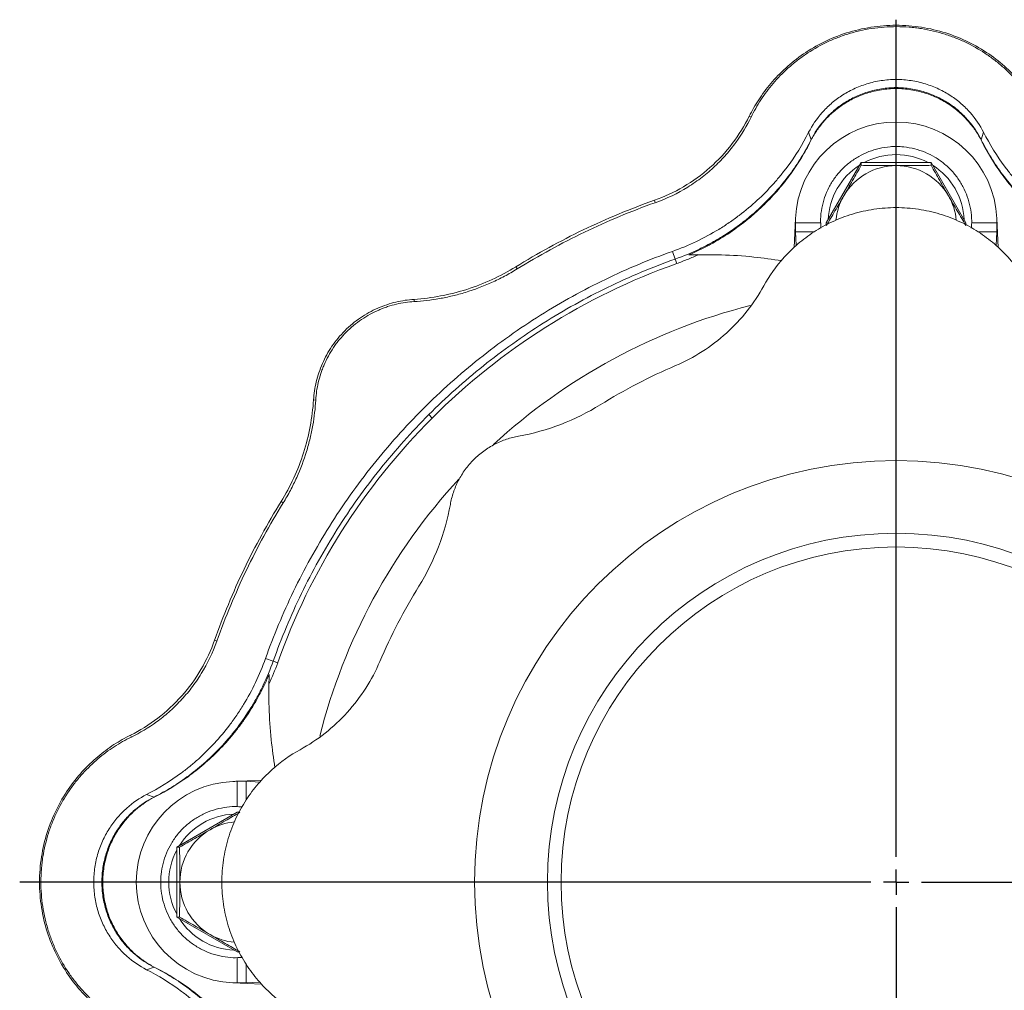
# Model space of a CAD drawing. Header units: millimetres. Extents: x 25 to 818, y -75 to 685.
# Tile 8 of 10: x 467 to 663, y 492 to 685. Entities that reach past the tile are written whole.
import ezdxf

# ---------------------------------------------------------------- set-up
doc = ezdxf.new("R2010")
doc.units = ezdxf.units.MM
doc.layers.add('FORMAT', color=7, linetype='Continuous')

# ---------------------------------------------------------------- blocks, each defined once
blk = doc.blocks.new('SW_CENTERMARKSYMBOL_0')
at = {"layer": 'FORMAT', "color": 0}
for p, q in [((0, 5), (0, 171.11)), ((0, 0), (0, 2.5)), ((-5, 0), (-173.94, 0)), ((0, 0), (-2.5, 0)), ((0, 0), (0, -2.5)), ((0, 0), (2.5, 0)), ((5, 0), (176.79, 0)), ((0, -5), (0, -174.46))]:
    blk.add_line(p, q, dxfattribs=at)

msp = doc.modelspace()

# ---------------------------------------------------------------- linework, layer by layer
at = {"color": 8, "linetype": 'Continuous', "lineweight": 0}
for p, q in [((641.43, 671.14), (641.43, 672.76)), ((641.43, 670.95), (641.43, 671.14)), ((612.28, 665.46), (612.64, 665.28)), ((624.55, 660.79), (624.45, 660.51)), ((658.3, 660.79), (658.41, 660.51)), ((593.44, 648.78), (593.6, 648.31)), ((621.43, 644.31), (626.46, 644.31)), ((661.43, 644.31), (656.41, 644.31)), ((621.43, 642.51), (625.08, 642.51)), ((661.43, 642.51), (657.78, 642.51)), ((597.03, 638.65), (597.57, 637.12)), ((597.57, 637.12), (597.89, 636.24)), ((565.94, 635.58), (566.21, 635.16)), ((545.75, 629.13), (545.78, 628.69)), ((525.81, 609.19), (526.25, 609.16)), ((548.68, 606.26), (549.35, 605.59)), ((519.35, 589), (519.78, 588.73)), ((506.16, 561.5), (506.63, 561.33)), ((516.29, 557.91), (517.82, 557.37)), ((517.82, 557.37), (518.7, 557.05)), ((489.48, 542.66), (489.65, 542.3)), ((510.63, 533.51), (510.63, 528.49)), ((512.43, 533.51), (512.43, 529.86)), ((494.15, 530.39), (494.43, 530.49)), ((483.8, 513.51), (482.18, 513.51)), ((483.99, 513.51), (483.8, 513.51)), ((510.63, 493.51), (510.63, 498.54)), ((494.15, 496.63), (494.43, 496.53)), ((512.43, 493.51), (512.43, 497.16))]:
    msp.add_line(p, q, dxfattribs=at)
at = {"color": 7, "linetype": 'Continuous', "lineweight": 15}
for p, q in [((624.06, 662.29), (624.55, 660.79)), ((658.79, 662.29), (658.3, 660.79)), ((627.57, 644.32), (634.5, 656.29)), ((634.5, 656.29), (634.5, 655.73)), ((634.5, 656.29), (648.36, 656.29)), ((648.36, 656.29), (648.36, 655.73)), ((648.36, 656.29), (655.29, 644.32)), ((621.45, 645.18), (621.2, 639.45)), ((661.66, 639.45), (661.41, 645.18)), ((621.43, 642.51), (621.43, 644.31)), ((627.57, 644.32), (627.57, 643.76)), ((655.29, 644.32), (655.29, 643.76)), ((661.43, 644.31), (661.43, 642.51)), ((621.6, 639.87), (621.43, 642.51)), ((661.43, 642.51), (661.25, 639.88)), ((515.49, 533.74), (509.76, 533.49)), ((510.63, 533.51), (512.43, 533.51)), ((512.43, 533.51), (515.06, 533.34)), ((492.65, 530.88), (494.15, 530.39)), ((498.65, 520.44), (510.62, 527.37)), ((510.62, 527.37), (511.18, 527.37)), ((498.65, 520.44), (499.21, 520.44)), ((498.65, 506.58), (498.65, 520.44)), ((510.62, 499.65), (498.65, 506.58)), ((498.65, 506.58), (499.21, 506.58)), ((510.62, 499.65), (511.18, 499.65)), ((492.65, 496.14), (494.15, 496.63)), ((509.76, 493.53), (515.49, 493.28)), ((512.43, 493.51), (510.63, 493.51)), ((515.07, 493.69), (512.43, 493.51))]:
    msp.add_line(p, q, dxfattribs=at)
for radius in [83.65, 69.22, 66.5]:
    msp.add_circle((641.43, 513.51), radius, dxfattribs=at)
for centre, radius, start, end in [((641.43, 644.31), 20, 2.5, 177.5), ((641.42, 643.65), 12.01, 89.9737, 149.9053), ((641.43, 643.65), 12.01, 30.0947, 90.0263), ((641.38, 643.69), 11.95, 149.9346, 174.4005), ((641.48, 643.69), 11.95, 5.6742, 30.0653), ((641.43, 644.31), 20, 177.5, 180), ((641.43, 644.31), 20, 0, 2.5), ((641.43, 513.51), 130.22, 109.5345, 135), ((641.43, 513.51), 118, 104.2023, 132.6378), ((641.43, 513.51), 130.22, 135, 160.4655), ((641.43, 513.51), 118, 137.3326, 165.791), ((510.63, 513.51), 20, 92.5, 267.5), ((510.63, 513.51), 20, 90, 92.5), ((511.29, 513.52), 12.01, 120.0947, 180.0263), ((511.25, 513.56), 11.95, 95.6742, 120.0653), ((511.29, 513.5), 12.01, 179.9737, 239.9053), ((511.25, 513.46), 11.95, 239.9346, 264.4005), ((510.63, 513.51), 20, 267.5, 270)]:
    msp.add_arc(centre, radius, start, end, dxfattribs=at)
at = {"color": 8, "linetype": 'Continuous', "lineweight": 0}
for centre, radius, start, end in [((641.43, 644.33), 13.53, 89.9968, 117.8447), ((641.43, 644.33), 13.53, 62.1553, 90.0032), ((641.39, 644.38), 13.46, 122.3232, 177.5557), ((641.47, 644.38), 13.46, 2.4355, 57.6856), ((510.56, 513.55), 13.46, 92.4355, 147.6856), ((510.61, 513.51), 13.53, 152.1553, 180.0032), ((510.61, 513.51), 13.53, 179.9968, 207.8447), ((510.56, 513.47), 13.46, 212.3232, 267.5557)]:
    msp.add_arc(centre, radius, start, end, dxfattribs=at)
at = {"color": 7, "linetype": 'Continuous', "lineweight": 15}
for points, knots in [([(612.28, 665.46), (612.82, 666.55), (613.44, 667.64), (614.86, 669.82), (615.66, 670.9), (617.44, 673.01), (618.43, 674.04), (620.59, 676.01), (621.77, 676.95), (624.3, 678.68), (625.65, 679.47), (628.51, 680.88), (630.02, 681.49), (633.15, 682.48), (634.77, 682.86), (638.07, 683.37), (639.75, 683.51), (643.11, 683.51), (644.79, 683.37), (648.09, 682.86), (649.71, 682.48), (652.84, 681.49), (654.34, 680.88), (657.21, 679.47), (658.56, 678.68), (661.09, 676.95), (662.27, 676.01), (664.43, 674.04), (665.41, 673.01), (667.2, 670.9), (668, 669.82), (669.41, 667.64), (670.04, 666.55), (670.58, 665.46)], [0, 0, 0, 0, 0.0625, 0.0625, 0.125, 0.125, 0.1875, 0.1875, 0.25, 0.25, 0.3125, 0.3125, 0.375, 0.375, 0.4375, 0.4375, 0.5, 0.5, 0.5625, 0.5625, 0.625, 0.625, 0.6875, 0.6875, 0.75, 0.75, 0.8125, 0.8125, 0.875, 0.875, 0.9375, 0.9375, 1, 1, 1, 1]), ([(670.22, 665.28), (669.65, 666.45), (669.01, 667.58), (667.57, 669.8), (666.77, 670.87), (665, 672.95), (664.03, 673.96), (662.44, 675.41), (661.88, 675.88), (660.72, 676.8), (660.13, 677.24), (658.28, 678.5), (656.97, 679.27), (655.22, 680.13), (654.87, 680.29), (654.15, 680.61), (653.78, 680.77), (652.67, 681.21), (651.92, 681.48), (649.64, 682.21), (648.08, 682.59), (646.05, 682.91), (645.65, 682.96), (644.83, 683.06), (644.41, 683.1), (643.17, 683.2), (642.34, 683.24), (639.86, 683.24), (638.22, 683.12), (635.78, 682.75), (634.97, 682.59), (633.37, 682.22), (632.59, 682.01), (631.06, 681.53), (630.31, 681.26), (628.84, 680.68), (628.12, 680.36), (626, 679.33), (624.68, 678.56), (622.82, 677.3), (622.22, 676.86), (621.06, 675.95), (620.5, 675.48), (618.89, 674.03), (617.91, 673.02), (616.13, 670.92), (615.32, 669.84), (613.86, 667.6), (613.21, 666.45), (612.64, 665.28)], [0, 0, 0, 0, 0.0625, 0.0625, 0.125, 0.125, 0.1875, 0.1875, 0.21875, 0.21875, 0.25, 0.25, 0.3125, 0.3125, 0.328125, 0.328125, 0.34375, 0.34375, 0.375, 0.375, 0.4375, 0.4375, 0.453125, 0.453125, 0.46875, 0.46875, 0.5, 0.5, 0.5625, 0.5625, 0.59375, 0.59375, 0.625, 0.625, 0.65625, 0.65625, 0.6875, 0.6875, 0.75, 0.75, 0.78125, 0.78125, 0.8125, 0.8125, 0.875, 0.875, 0.9375, 0.9375, 1, 1, 1, 1]), ([(641.43, 672.76), (640.43, 672.76), (639.44, 672.68), (637.99, 672.46), (637.51, 672.37), (636.55, 672.15), (636.08, 672.03), (634.7, 671.6), (633.82, 671.26), (632.56, 670.67), (632.15, 670.45), (631.35, 670), (630.97, 669.77), (629.85, 669.04), (629.16, 668.51), (628.19, 667.67), (627.88, 667.38), (627.29, 666.78), (627, 666.48), (625.65, 664.95), (624.77, 663.65), (624.06, 662.29)], [0, 0, 0, 0, 0.125, 0.125, 0.1875, 0.1875, 0.25, 0.25, 0.375, 0.375, 0.4375, 0.4375, 0.5, 0.5, 0.625, 0.625, 0.6875, 0.6875, 0.75, 0.75, 1, 1, 1, 1]), ([(641.43, 672.76), (642.43, 672.76), (643.42, 672.68), (644.87, 672.46), (645.35, 672.37), (646.3, 672.15), (646.78, 672.03), (648.16, 671.6), (649.04, 671.26), (650.29, 670.67), (650.71, 670.45), (651.5, 670), (651.89, 669.77), (653, 669.04), (653.7, 668.51), (654.66, 667.67), (654.98, 667.38), (655.57, 666.78), (655.86, 666.48), (657.21, 664.95), (658.09, 663.65), (658.79, 662.29)], [0, 0, 0, 0, 0.125, 0.125, 0.1875, 0.1875, 0.25, 0.25, 0.375, 0.375, 0.4375, 0.4375, 0.5, 0.5, 0.625, 0.625, 0.6875, 0.6875, 0.75, 0.75, 1, 1, 1, 1]), ([(641.43, 670.95), (640.44, 670.95), (639.47, 670.88), (638.03, 670.65), (637.56, 670.56), (636.62, 670.34), (636.15, 670.21), (634.79, 669.79), (633.93, 669.44), (632.69, 668.84), (632.29, 668.63), (631.51, 668.18), (631.14, 667.95), (630.05, 667.22), (629.38, 666.69), (628.13, 665.58), (627.55, 664.98), (626.5, 663.76), (626.02, 663.14), (625.17, 661.85), (624.79, 661.19), (624.45, 660.51)], [0, 0, 0, 0, 0.125, 0.125, 0.1875, 0.1875, 0.25, 0.25, 0.375, 0.375, 0.4375, 0.4375, 0.5, 0.5, 0.625, 0.625, 0.75, 0.75, 0.875, 0.875, 1, 1, 1, 1]), ([(641.43, 671.14), (640.45, 671.14), (639.48, 671.06), (638.06, 670.84), (637.59, 670.75), (636.65, 670.54), (636.19, 670.41), (634.84, 669.99), (633.99, 669.64), (632.76, 669.05), (632.36, 668.84), (631.58, 668.39), (631.21, 668.16), (630.13, 667.44), (629.47, 666.92), (628.53, 666.09), (628.23, 665.81), (627.66, 665.22), (627.38, 664.92), (626.07, 663.41), (625.23, 662.13), (624.55, 660.79)], [0, 0, 0, 0, 0.125, 0.125, 0.1875, 0.1875, 0.25, 0.25, 0.375, 0.375, 0.4375, 0.4375, 0.5, 0.5, 0.625, 0.625, 0.6875, 0.6875, 0.75, 0.75, 1, 1, 1, 1]), ([(641.43, 671.14), (642.41, 671.14), (643.38, 671.06), (644.8, 670.84), (645.27, 670.75), (646.21, 670.54), (646.67, 670.41), (648.02, 669.99), (648.87, 669.64), (650.1, 669.05), (650.5, 668.84), (651.27, 668.39), (651.65, 668.16), (652.72, 667.44), (653.39, 666.92), (654.32, 666.09), (654.62, 665.81), (655.2, 665.22), (655.47, 664.92), (656.79, 663.41), (657.63, 662.13), (658.3, 660.79)], [0, 0, 0, 0, 0.125, 0.125, 0.1875, 0.1875, 0.25, 0.25, 0.375, 0.375, 0.4375, 0.4375, 0.5, 0.5, 0.625, 0.625, 0.6875, 0.6875, 0.75, 0.75, 1, 1, 1, 1]), ([(658.41, 660.51), (658.07, 661.19), (657.69, 661.85), (656.83, 663.14), (656.35, 663.77), (655.29, 665), (654.72, 665.58), (653.47, 666.69), (652.8, 667.21), (651.36, 668.19), (650.57, 668.65), (648.93, 669.44), (648.07, 669.79), (646.71, 670.21), (646.24, 670.34), (645.3, 670.56), (644.83, 670.65), (643.39, 670.88), (642.42, 670.95), (641.43, 670.95)], [0, 0, 0, 0, 0.125, 0.125, 0.25, 0.25, 0.375, 0.375, 0.5, 0.5, 0.625, 0.625, 0.75, 0.75, 0.8125, 0.8125, 0.875, 0.875, 1, 1, 1, 1]), ([(593.44, 648.78), (595.41, 649.48), (597.36, 650.38), (601.08, 652.56), (602.85, 653.85), (606.11, 656.73), (607.6, 658.33), (610.21, 661.76), (611.34, 663.58), (612.28, 665.46)], [0, 0, 0, 0, 0.25, 0.25, 0.5, 0.5, 0.75, 0.75, 1, 1, 1, 1]), ([(593.6, 648.31), (595.92, 649.13), (598.07, 650.17), (600.57, 651.72), (601.06, 652.04), (602.02, 652.7), (602.48, 653.04), (603.83, 654.08), (604.67, 654.8), (605.86, 655.93), (606.25, 656.31), (606.99, 657.08), (607.35, 657.47), (608.39, 658.66), (609.03, 659.46), (610.81, 661.9), (611.8, 663.57), (612.64, 665.28)], [0, 0, 0, 0, 0.25, 0.25, 0.3125, 0.3125, 0.375, 0.375, 0.5, 0.5, 0.5625, 0.5625, 0.625, 0.625, 0.75, 0.75, 1, 1, 1, 1]), ([(624.06, 662.29), (622.86, 659.91), (621.44, 657.59), (619.33, 654.76), (618.89, 654.2), (617.97, 653.08), (617.5, 652.53), (616.02, 650.88), (614.97, 649.82), (612.73, 647.75), (611.54, 646.75), (609.64, 645.31), (608.98, 644.83), (607.96, 644.14), (607.62, 643.91), (606.92, 643.46), (606.57, 643.24), (603.38, 641.29), (600.33, 639.82), (597.03, 638.65)], [0, 0, 0, 0, 0.25, 0.25, 0.3125, 0.3125, 0.375, 0.375, 0.5, 0.5, 0.625, 0.625, 0.6875, 0.6875, 0.71875, 0.71875, 0.75, 0.75, 1, 1, 1, 1]), ([(624.55, 660.79), (623.95, 659.61), (623.3, 658.43), (621.87, 656.1), (621.09, 654.96), (619.42, 652.71), (618.52, 651.6), (616.59, 649.44), (615.56, 648.38), (613.89, 646.83), (613.31, 646.32), (612.12, 645.31), (611.49, 644.8), (609.58, 643.34), (608.24, 642.42), (606.12, 641.12), (605.4, 640.7), (603.91, 639.88), (603.15, 639.49), (600.82, 638.37), (599.22, 637.71), (597.57, 637.12)], [0, 0, 0, 0, 0.125, 0.125, 0.25, 0.25, 0.375, 0.375, 0.5, 0.5, 0.5625, 0.5625, 0.625, 0.625, 0.75, 0.75, 0.8125, 0.8125, 0.875, 0.875, 1, 1, 1, 1]), ([(624.45, 660.51), (623.89, 659.41), (623.29, 658.32), (621.98, 656.16), (621.27, 655.09), (619.75, 652.98), (618.93, 651.94), (617.17, 649.89), (616.23, 648.89), (614.72, 647.42), (614.21, 646.93), (613.14, 645.98), (612.59, 645.5), (610.9, 644.12), (609.71, 643.24), (607.22, 641.57), (605.92, 640.77), (603.86, 639.65), (603.15, 639.29), (601.72, 638.6), (600.99, 638.27), (600.26, 637.96)], [0, 0, 0, 0, 0.125, 0.125, 0.25, 0.25, 0.375, 0.375, 0.5, 0.5, 0.5625, 0.5625, 0.625, 0.625, 0.75, 0.75, 0.875, 0.875, 0.9375, 0.9375, 1, 1, 1, 1]), ([(658.3, 660.79), (658.9, 659.61), (659.56, 658.43), (660.99, 656.1), (661.77, 654.96), (663.44, 652.71), (664.34, 651.6), (666.27, 649.44), (667.3, 648.38), (668.97, 646.83), (669.54, 646.32), (670.74, 645.31), (671.36, 644.8), (673.28, 643.34), (674.62, 642.42), (676.73, 641.12), (677.46, 640.7), (678.94, 639.88), (679.71, 639.49), (682.04, 638.37), (683.64, 637.71), (685.28, 637.12)], [0, 0, 0, 0, 0.125, 0.125, 0.25, 0.25, 0.375, 0.375, 0.5, 0.5, 0.5625, 0.5625, 0.625, 0.625, 0.75, 0.75, 0.8125, 0.8125, 0.875, 0.875, 1, 1, 1, 1]), ([(682.6, 637.96), (681.86, 638.27), (681.14, 638.6), (679.7, 639.29), (678.99, 639.65), (676.93, 640.78), (675.62, 641.57), (673.74, 642.84), (673.13, 643.28), (671.93, 644.17), (671.35, 644.62), (669.65, 646.02), (668.59, 646.97), (666.61, 648.91), (665.68, 649.91), (663.93, 651.95), (663.11, 652.98), (660.82, 656.16), (659.52, 658.31), (658.41, 660.51)], [0, 0, 0, 0, 0.0625, 0.0625, 0.125, 0.125, 0.25, 0.25, 0.3125, 0.3125, 0.375, 0.375, 0.5, 0.5, 0.625, 0.625, 0.75, 0.75, 1, 1, 1, 1]), ([(658.79, 662.29), (660, 659.91), (661.42, 657.59), (663.53, 654.76), (663.97, 654.2), (664.88, 653.08), (665.36, 652.53), (666.84, 650.88), (667.89, 649.82), (670.12, 647.75), (671.31, 646.75), (673.22, 645.31), (673.88, 644.83), (674.89, 644.14), (675.24, 643.91), (675.94, 643.46), (676.29, 643.24), (679.48, 641.29), (682.53, 639.82), (685.83, 638.65)], [0, 0, 0, 0, 0.25, 0.25, 0.3125, 0.3125, 0.375, 0.375, 0.5, 0.5, 0.625, 0.625, 0.6875, 0.6875, 0.71875, 0.71875, 0.75, 0.75, 1, 1, 1, 1]), ([(656.34, 643.24), (656.38, 643.74), (656.48, 644.95), (656.28, 646.9), (655.78, 649.02), (654.97, 651.04), (653.88, 652.93), (652.52, 654.64), (650.94, 656.13), (649.15, 657.39), (647.19, 658.36), (645.12, 659.05), (643.18, 659.39), (641.54, 659.48), (639.9, 659.41), (638.06, 659.13), (635.98, 658.49), (634, 657.55), (632.19, 656.34), (630.56, 654.88), (629.17, 653.21), (628.03, 651.34), (627.18, 649.34), (626.63, 647.23), (626.38, 645.18), (626.46, 643.84), (626.5, 643.23)], [0, 0, 0, 0, 0.030054, 0.073938, 0.117822, 0.161705, 0.20559, 0.249476, 0.293363, 0.337253, 0.381145, 0.425039, 0.468936, 0.499945, 0.524205, 0.568077, 0.611976, 0.655874, 0.699771, 0.743667, 0.78756, 0.831452, 0.875341, 0.919228, 0.963114, 1, 1, 1, 1]), ([(634.5, 655.73), (633.93, 654.73), (633.36, 653.73), (632.21, 651.71), (631.63, 650.69), (631.04, 649.67)], [0, 0, 0, 0, 0.5, 0.5, 1, 1, 1, 1]), ([(634.5, 655.73), (635.63, 655.71), (636.78, 655.69), (639.09, 655.67), (640.26, 655.66), (641.43, 655.66)], [0, 0, 0, 0, 0.5, 0.5, 1, 1, 1, 1]), ([(641.43, 655.66), (642.01, 655.66), (642.6, 655.66), (643.78, 655.67), (644.37, 655.67), (646.1, 655.69), (647.24, 655.71), (648.36, 655.73)], [0, 0, 0, 0, 0.25, 0.25, 0.5, 0.5, 1, 1, 1, 1]), ([(651.82, 649.67), (651.53, 650.18), (651.23, 650.69), (650.65, 651.71), (650.36, 652.22), (649.49, 653.73), (648.92, 654.73), (648.36, 655.73)], [0, 0, 0, 0, 0.25, 0.25, 0.5, 0.5, 1, 1, 1, 1]), ([(593.44, 648.78), (588.65, 647.08), (583.93, 645.12), (574.74, 640.71), (570.27, 638.26), (565.94, 635.58)], [0, 0, 0, 0, 0.5, 0.5, 1, 1, 1, 1]), ([(631.04, 649.67), (630.74, 649.16), (630.45, 648.66), (629.86, 647.65), (629.57, 647.16), (628.71, 645.68), (628.14, 644.72), (627.57, 643.76)], [0, 0, 0, 0, 0.25, 0.25, 0.5, 0.5, 1, 1, 1, 1]), ([(655.29, 643.76), (654.72, 644.72), (654.15, 645.69), (652.99, 647.65), (652.41, 648.65), (651.82, 649.67)], [0, 0, 0, 0, 0.5, 0.5, 1, 1, 1, 1]), ([(593.6, 648.31), (588.83, 646.61), (584.13, 644.66), (574.98, 640.27), (570.51, 637.82), (566.21, 635.16)], [0, 0, 0, 0, 0.5, 0.5, 1, 1, 1, 1]), ([(667.7, 631.81), (666.64, 633.73), (665.3, 635.66), (662.82, 638.4), (661.91, 639.29), (659.93, 640.98), (658.87, 641.78), (656.59, 643.26), (655.37, 643.93), (652.82, 645.12), (651.48, 645.63), (648.72, 646.47), (647.29, 646.79), (644.38, 647.22), (642.91, 647.33), (639.95, 647.33), (638.48, 647.22), (635.57, 646.79), (634.14, 646.47), (631.37, 645.63), (630.04, 645.12), (627.48, 643.93), (626.27, 643.26), (623.99, 641.78), (622.92, 640.98), (620.95, 639.29), (620.04, 638.4), (617.55, 635.66), (616.22, 633.73), (615.16, 631.81)], [0, 0, 0, 0, 0.125, 0.125, 0.1875, 0.1875, 0.25, 0.25, 0.3125, 0.3125, 0.375, 0.375, 0.4375, 0.4375, 0.5, 0.5, 0.5625, 0.5625, 0.625, 0.625, 0.6875, 0.6875, 0.75, 0.75, 0.8125, 0.8125, 0.875, 0.875, 1, 1, 1, 1]), ([(516.29, 557.91), (517.88, 562.39), (519.73, 566.84), (523.96, 575.6), (526.33, 579.9), (531.58, 588.27), (534.46, 592.33), (540.67, 600.13), (544, 603.86), (551.07, 610.94), (554.81, 614.27), (562.61, 620.48), (566.67, 623.36), (575.04, 628.61), (579.34, 630.98), (588.09, 635.21), (592.55, 637.06), (597.03, 638.65)], [0, 0, 0, 0, 0.125, 0.125, 0.25, 0.25, 0.375, 0.375, 0.5, 0.5, 0.625, 0.625, 0.75, 0.75, 0.875, 0.875, 1, 1, 1, 1]), ([(548.68, 606.26), (552.09, 609.66), (555.71, 612.9), (563.3, 618.98), (567.28, 621.81), (575.53, 627.02), (579.8, 629.39), (588.55, 633.64), (593.03, 635.51), (597.57, 637.12)], [0, 0, 0, 0, 0.25, 0.25, 0.5, 0.5, 0.75, 0.75, 1, 1, 1, 1]), ([(602.17, 638), (601.48, 637.68), (600.77, 637.36), (599.34, 636.77), (598.62, 636.5), (597.89, 636.24)], [0, 0, 0, 0, 0.5, 0.5, 1, 1, 1, 1]), ([(600.26, 637.96), (602.42, 637.99), (606.74, 638.04), (612.92, 637.64), (616.88, 637.07), (618.73, 636.81)], [0, 0, 0, 0, 0.348042, 0.69609, 1, 1, 1, 1]), ([(545.75, 629.13), (547.51, 629.25), (549.28, 629.47), (552.79, 630.13), (554.53, 630.57), (557.95, 631.66), (559.62, 632.31), (562.87, 633.81), (564.44, 634.65), (565.94, 635.58)], [0, 0, 0, 0, 0.25, 0.25, 0.5, 0.5, 0.75, 0.75, 1, 1, 1, 1]), ([(545.78, 628.69), (547.43, 628.79), (549.1, 628.98), (551.64, 629.43), (552.5, 629.61), (553.79, 629.92), (554.22, 630.03), (555.09, 630.26), (555.53, 630.39), (557.71, 631.06), (559.44, 631.7), (562, 632.86), (562.85, 633.27), (564.55, 634.17), (565.38, 634.65), (566.21, 635.16)], [0, 0, 0, 0, 0.25, 0.25, 0.375, 0.375, 0.4375, 0.4375, 0.5, 0.5, 0.75, 0.75, 0.875, 0.875, 1, 1, 1, 1]), ([(597.67, 615.99), (599.48, 616.76), (601.25, 617.69), (604.63, 619.85), (606.24, 621.08), (609.24, 623.79), (610.62, 625.27), (613.11, 628.42), (614.21, 630.09), (615.16, 631.81)], [0, 0, 0, 0, 0.25, 0.25, 0.5, 0.5, 0.75, 0.75, 1, 1, 1, 1]), ([(545.75, 629.13), (544.58, 629.06), (543.37, 628.88), (540.95, 628.3), (539.74, 627.9), (537.37, 626.86), (536.21, 626.22), (534.01, 624.72), (532.97, 623.87), (531.07, 621.97), (530.21, 620.93), (528.72, 618.73), (528.08, 617.57), (527.04, 615.2), (526.64, 613.98), (526.06, 611.57), (525.88, 610.36), (525.81, 609.19)], [0, 0, 0, 0, 0.125, 0.125, 0.25, 0.25, 0.375, 0.375, 0.5, 0.5, 0.625, 0.625, 0.75, 0.75, 0.875, 0.875, 1, 1, 1, 1]), ([(526.25, 609.16), (526.32, 610.31), (526.48, 611.47), (526.89, 613.23), (527.05, 613.82), (527.34, 614.7), (527.45, 615), (527.67, 615.59), (527.79, 615.88), (528.42, 617.33), (529.03, 618.46), (529.94, 619.82), (530.13, 620.09), (530.53, 620.62), (530.74, 620.88), (531.37, 621.65), (531.82, 622.15), (532.75, 623.08), (533.24, 623.53), (534.26, 624.37), (534.8, 624.78), (536.44, 625.89), (537.57, 626.5), (539.03, 627.14), (539.33, 627.26), (539.92, 627.48), (540.21, 627.59), (541.09, 627.88), (541.68, 628.04), (543.45, 628.46), (544.62, 628.62), (545.78, 628.69)], [0, 0, 0, 0, 0.125, 0.125, 0.1875, 0.1875, 0.21875, 0.21875, 0.25, 0.25, 0.375, 0.375, 0.40625, 0.40625, 0.4375, 0.4375, 0.5, 0.5, 0.5625, 0.5625, 0.625, 0.625, 0.75, 0.75, 0.78125, 0.78125, 0.8125, 0.8125, 0.875, 0.875, 1, 1, 1, 1]), ([(525.81, 609.19), (525.69, 607.43), (525.47, 605.66), (524.81, 602.15), (524.37, 600.41), (523.28, 596.99), (522.62, 595.31), (521.13, 592.07), (520.28, 590.5), (519.35, 589)], [0, 0, 0, 0, 0.25, 0.25, 0.5, 0.5, 0.75, 0.75, 1, 1, 1, 1]), ([(526.25, 609.16), (526.15, 607.51), (525.96, 605.84), (525.51, 603.3), (525.33, 602.44), (525.02, 601.15), (524.91, 600.72), (524.67, 599.85), (524.55, 599.41), (523.88, 597.23), (523.24, 595.5), (522.08, 592.93), (521.66, 592.08), (520.77, 590.39), (520.29, 589.55), (519.78, 588.73)], [0, 0, 0, 0, 0.25, 0.25, 0.375, 0.375, 0.4375, 0.4375, 0.5, 0.5, 0.75, 0.75, 0.875, 0.875, 1, 1, 1, 1]), ([(566.48, 601.98), (569.33, 602.49), (572.16, 603.28), (577.62, 605.38), (580.25, 606.68), (582.71, 608.21)], [0, 0, 0, 0, 0.5, 0.5, 1, 1, 1, 1]), ([(548.68, 606.26), (545.28, 602.85), (542.04, 599.23), (535.96, 591.64), (533.13, 587.66), (527.92, 579.41), (525.54, 575.14), (521.3, 566.39), (519.43, 561.91), (517.82, 557.37)], [0, 0, 0, 0, 0.25, 0.25, 0.5, 0.5, 0.75, 0.75, 1, 1, 1, 1]), ([(552.96, 588.46), (553.1, 589.24), (553.3, 590.03), (553.83, 591.61), (554.15, 592.39), (554.93, 593.91), (555.39, 594.65), (556.41, 596.05), (556.98, 596.72), (558.22, 597.96), (558.89, 598.53), (560.29, 599.55), (561.03, 600.01), (562.55, 600.79), (563.33, 601.11), (564.9, 601.64), (565.7, 601.84), (566.48, 601.98)], [0, 0, 0, 0, 0.125, 0.125, 0.25, 0.25, 0.375, 0.375, 0.5, 0.5, 0.625, 0.625, 0.75, 0.75, 0.875, 0.875, 1, 1, 1, 1]), ([(506.16, 561.5), (507.86, 566.29), (509.82, 571), (514.23, 580.2), (516.68, 584.67), (519.35, 589)], [0, 0, 0, 0, 0.5, 0.5, 1, 1, 1, 1]), ([(506.63, 561.33), (508.33, 566.11), (510.28, 570.8), (514.67, 579.96), (517.11, 584.43), (519.78, 588.73)], [0, 0, 0, 0, 0.5, 0.5, 1, 1, 1, 1]), ([(552.96, 588.46), (552.44, 585.61), (551.66, 582.78), (549.56, 577.32), (548.25, 574.69), (546.73, 572.23)], [0, 0, 0, 0, 0.5, 0.5, 1, 1, 1, 1]), ([(506.16, 561.5), (505.46, 559.52), (504.56, 557.58), (502.38, 553.86), (501.09, 552.09), (498.21, 548.83), (496.6, 547.34), (493.18, 544.72), (491.35, 543.59), (489.48, 542.66)], [0, 0, 0, 0, 0.25, 0.25, 0.5, 0.5, 0.75, 0.75, 1, 1, 1, 1]), ([(506.63, 561.33), (505.81, 559.02), (504.77, 556.87), (503.22, 554.37), (502.9, 553.88), (502.24, 552.92), (501.9, 552.46), (500.86, 551.11), (500.14, 550.27), (499.01, 549.08), (498.63, 548.69), (497.86, 547.95), (497.46, 547.58), (496.28, 546.54), (495.48, 545.91), (493.03, 544.13), (491.36, 543.14), (489.65, 542.3)], [0, 0, 0, 0, 0.25, 0.25, 0.3125, 0.3125, 0.375, 0.375, 0.5, 0.5, 0.5625, 0.5625, 0.625, 0.625, 0.75, 0.75, 1, 1, 1, 1]), ([(492.65, 530.88), (495.03, 532.08), (497.35, 533.5), (500.17, 535.61), (500.74, 536.05), (501.85, 536.97), (502.41, 537.44), (504.05, 538.92), (505.12, 539.97), (507.18, 542.21), (508.19, 543.39), (509.63, 545.3), (510.1, 545.96), (510.8, 546.98), (511.03, 547.32), (511.48, 548.02), (511.7, 548.37), (513.65, 551.56), (515.12, 554.61), (516.29, 557.91)], [0, 0, 0, 0, 0.25, 0.25, 0.3125, 0.3125, 0.375, 0.375, 0.5, 0.5, 0.625, 0.625, 0.6875, 0.6875, 0.71875, 0.71875, 0.75, 0.75, 1, 1, 1, 1]), ([(494.15, 530.39), (495.33, 530.98), (496.51, 531.64), (498.84, 533.07), (499.98, 533.85), (502.23, 535.52), (503.33, 536.42), (505.5, 538.35), (506.56, 539.38), (508.11, 541.05), (508.62, 541.63), (509.63, 542.82), (510.13, 543.44), (511.6, 545.36), (512.52, 546.7), (513.82, 548.82), (514.24, 549.54), (515.05, 551.02), (515.45, 551.79), (516.57, 554.12), (517.23, 555.72), (517.82, 557.37)], [0, 0, 0, 0, 0.125, 0.125, 0.25, 0.25, 0.375, 0.375, 0.5, 0.5, 0.5625, 0.5625, 0.625, 0.625, 0.75, 0.75, 0.8125, 0.8125, 0.875, 0.875, 1, 1, 1, 1]), ([(538.95, 557.27), (538.18, 555.46), (537.25, 553.69), (535.09, 550.31), (533.86, 548.69), (531.15, 545.7), (529.67, 544.31), (526.52, 541.83), (524.85, 540.73), (523.13, 539.78)], [0, 0, 0, 0, 0.25, 0.25, 0.5, 0.5, 0.75, 0.75, 1, 1, 1, 1]), ([(516.98, 554.68), (516.67, 553.95), (516.34, 553.22), (515.65, 551.78), (515.28, 551.07), (514.16, 549.01), (513.36, 547.7), (512.1, 545.82), (511.66, 545.21), (510.77, 544.01), (510.31, 543.43), (508.92, 541.73), (507.97, 540.67), (506.02, 538.69), (505.03, 537.76), (502.99, 536.01), (501.95, 535.19), (498.78, 532.9), (496.62, 531.6), (494.43, 530.49)], [0, 0, 0, 0, 0.0625, 0.0625, 0.125, 0.125, 0.25, 0.25, 0.3125, 0.3125, 0.375, 0.375, 0.5, 0.5, 0.625, 0.625, 0.75, 0.75, 1, 1, 1, 1]), ([(516.98, 554.68), (516.95, 552.52), (516.9, 548.2), (517.3, 542.02), (517.87, 538.06), (518.13, 536.21)], [0, 0, 0, 0, 0.3480424, 0.6960898, 1, 1, 1, 1]), ([(489.48, 484.36), (488.39, 484.9), (487.29, 485.52), (485.12, 486.94), (484.04, 487.74), (481.93, 489.53), (480.9, 490.51), (478.93, 492.67), (477.99, 493.85), (476.26, 496.38), (475.47, 497.73), (474.06, 500.59), (473.45, 502.1), (472.46, 505.23), (472.08, 506.85), (471.56, 510.15), (471.43, 511.83), (471.43, 515.19), (471.56, 516.87), (472.08, 520.17), (472.46, 521.79), (473.45, 524.92), (474.06, 526.43), (475.47, 529.29), (476.26, 530.64), (477.99, 533.17), (478.93, 534.35), (480.9, 536.51), (481.93, 537.49), (484.04, 539.28), (485.12, 540.08), (487.29, 541.5), (488.39, 542.12), (489.48, 542.66)], [0, 0, 0, 0, 0.0625, 0.0625, 0.125, 0.125, 0.1875, 0.1875, 0.25, 0.25, 0.3125, 0.3125, 0.375, 0.375, 0.4375, 0.4375, 0.5, 0.5, 0.5625, 0.5625, 0.625, 0.625, 0.6875, 0.6875, 0.75, 0.75, 0.8125, 0.8125, 0.875, 0.875, 0.9375, 0.9375, 1, 1, 1, 1]), ([(489.65, 542.3), (488.49, 541.73), (487.35, 541.09), (485.14, 539.65), (484.07, 538.85), (481.98, 537.08), (480.98, 536.12), (479.53, 534.52), (479.05, 533.96), (478.14, 532.8), (477.7, 532.21), (476.44, 530.36), (475.67, 529.05), (474.81, 527.3), (474.65, 526.95), (474.33, 526.23), (474.17, 525.86), (473.72, 524.75), (473.45, 524.01), (472.73, 521.72), (472.35, 520.16), (472.03, 518.14), (471.97, 517.73), (471.88, 516.91), (471.83, 516.49), (471.73, 515.25), (471.7, 514.42), (471.69, 511.95), (471.82, 510.31), (472.19, 507.86), (472.35, 507.05), (472.72, 505.46), (472.93, 504.68), (473.41, 503.15), (473.68, 502.39), (474.26, 500.92), (474.58, 500.2), (475.61, 498.08), (476.38, 496.76), (477.64, 494.9), (478.08, 494.3), (478.99, 493.14), (479.46, 492.58), (480.91, 490.97), (481.92, 489.99), (484.02, 488.21), (485.1, 487.4), (487.34, 485.94), (488.49, 485.29), (489.65, 484.72)], [0, 0, 0, 0, 0.0625, 0.0625, 0.125, 0.125, 0.1875, 0.1875, 0.21875, 0.21875, 0.25, 0.25, 0.3125, 0.3125, 0.328125, 0.328125, 0.34375, 0.34375, 0.375, 0.375, 0.4375, 0.4375, 0.453125, 0.453125, 0.46875, 0.46875, 0.5, 0.5, 0.5625, 0.5625, 0.59375, 0.59375, 0.625, 0.625, 0.65625, 0.65625, 0.6875, 0.6875, 0.75, 0.75, 0.78125, 0.78125, 0.8125, 0.8125, 0.875, 0.875, 0.9375, 0.9375, 1, 1, 1, 1]), ([(523.13, 539.78), (521.21, 538.72), (519.28, 537.38), (516.54, 534.9), (515.65, 533.99), (513.96, 532.01), (513.16, 530.95), (511.68, 528.67), (511.01, 527.45), (509.82, 524.9), (509.3, 523.56), (508.47, 520.8), (508.15, 519.37), (507.72, 516.46), (507.61, 514.99), (507.61, 512.03), (507.72, 510.56), (508.15, 507.65), (508.47, 506.22), (509.3, 503.46), (509.82, 502.12), (511.01, 499.57), (511.68, 498.35), (513.16, 496.07), (513.96, 495.01), (515.65, 493.03), (516.54, 492.12), (519.28, 489.64), (521.21, 488.3), (523.13, 487.24)], [0, 0, 0, 0, 0.125, 0.125, 0.1875, 0.1875, 0.25, 0.25, 0.3125, 0.3125, 0.375, 0.375, 0.4375, 0.4375, 0.5, 0.5, 0.5625, 0.5625, 0.625, 0.625, 0.6875, 0.6875, 0.75, 0.75, 0.8125, 0.8125, 0.875, 0.875, 1, 1, 1, 1]), ([(482.18, 513.51), (482.18, 514.51), (482.26, 515.5), (482.48, 516.95), (482.57, 517.43), (482.78, 518.39), (482.91, 518.86), (483.33, 520.24), (483.68, 521.12), (484.27, 522.38), (484.49, 522.79), (484.93, 523.58), (485.17, 523.97), (485.9, 525.09), (486.43, 525.78), (487.27, 526.75), (487.56, 527.06), (488.15, 527.65), (488.46, 527.94), (489.98, 529.29), (491.29, 530.17), (492.65, 530.88)], [0, 0, 0, 0, 0.125, 0.125, 0.1875, 0.1875, 0.25, 0.25, 0.375, 0.375, 0.4375, 0.4375, 0.5, 0.5, 0.625, 0.625, 0.6875, 0.6875, 0.75, 0.75, 1, 1, 1, 1]), ([(483.8, 513.51), (483.8, 514.49), (483.87, 515.46), (484.09, 516.88), (484.19, 517.35), (484.4, 518.29), (484.53, 518.75), (484.95, 520.1), (485.29, 520.95), (485.89, 522.18), (486.1, 522.58), (486.54, 523.36), (486.78, 523.73), (487.5, 524.81), (488.02, 525.47), (488.85, 526.4), (489.13, 526.7), (489.72, 527.28), (490.01, 527.56), (491.53, 528.87), (492.81, 529.71), (494.15, 530.39)], [0, 0, 0, 0, 0.125, 0.125, 0.1875, 0.1875, 0.25, 0.25, 0.375, 0.375, 0.4375, 0.4375, 0.5, 0.5, 0.625, 0.625, 0.6875, 0.6875, 0.75, 0.75, 1, 1, 1, 1]), ([(494.43, 530.49), (493.75, 530.15), (493.09, 529.77), (491.8, 528.91), (491.16, 528.43), (489.94, 527.37), (489.36, 526.8), (488.25, 525.56), (487.72, 524.89), (486.75, 523.44), (486.29, 522.65), (485.5, 521.01), (485.15, 520.15), (484.73, 518.79), (484.6, 518.33), (484.38, 517.38), (484.29, 516.91), (484.06, 515.47), (483.99, 514.5), (483.99, 513.51)], [0, 0, 0, 0, 0.125, 0.125, 0.25, 0.25, 0.375, 0.375, 0.5, 0.5, 0.625, 0.625, 0.75, 0.75, 0.8125, 0.8125, 0.875, 0.875, 1, 1, 1, 1]), ([(511.7, 528.42), (511.2, 528.46), (509.99, 528.56), (508.04, 528.36), (505.92, 527.86), (503.9, 527.05), (502.01, 525.96), (500.3, 524.61), (498.8, 523.02), (497.55, 521.23), (496.57, 519.28), (495.89, 517.2), (495.55, 515.26), (495.46, 513.62), (495.53, 511.98), (495.81, 510.15), (496.45, 508.06), (497.38, 506.08), (498.59, 504.27), (500.05, 502.64), (501.73, 501.25), (503.6, 500.12), (505.6, 499.26), (507.71, 498.71), (509.76, 498.46), (511.1, 498.55), (511.7, 498.58)], [0, 0, 0, 0, 0.030054, 0.073938, 0.117822, 0.161705, 0.20559, 0.249476, 0.293364, 0.337253, 0.381145, 0.42504, 0.468936, 0.499945, 0.524206, 0.568078, 0.611976, 0.655875, 0.699772, 0.743667, 0.787561, 0.831452, 0.875341, 0.919228, 0.963114, 1, 1, 1, 1]), ([(511.18, 527.37), (510.22, 526.8), (509.25, 526.23), (507.29, 525.08), (506.29, 524.49), (505.27, 523.9)], [0, 0, 0, 0, 0.5, 0.5, 1, 1, 1, 1]), ([(505.27, 523.9), (504.76, 523.61), (504.25, 523.31), (503.23, 522.73), (502.72, 522.44), (501.21, 521.57), (500.21, 521), (499.21, 520.44)], [0, 0, 0, 0, 0.25, 0.25, 0.5, 0.5, 1, 1, 1, 1]), ([(499.28, 513.51), (499.28, 514.1), (499.28, 514.68), (499.27, 515.86), (499.27, 516.45), (499.25, 518.18), (499.23, 519.32), (499.21, 520.44)], [0, 0, 0, 0, 0.25, 0.25, 0.5, 0.5, 1, 1, 1, 1]), ([(482.18, 513.51), (482.18, 512.51), (482.26, 511.52), (482.48, 510.07), (482.57, 509.59), (482.78, 508.63), (482.91, 508.16), (483.33, 506.78), (483.68, 505.9), (484.27, 504.64), (484.49, 504.23), (484.93, 503.44), (485.17, 503.05), (485.9, 501.93), (486.43, 501.24), (487.27, 500.27), (487.56, 499.96), (488.15, 499.37), (488.46, 499.08), (489.98, 497.73), (491.29, 496.85), (492.65, 496.14)], [0, 0, 0, 0, 0.125, 0.125, 0.1875, 0.1875, 0.25, 0.25, 0.375, 0.375, 0.4375, 0.4375, 0.5, 0.5, 0.625, 0.625, 0.6875, 0.6875, 0.75, 0.75, 1, 1, 1, 1]), ([(483.8, 513.51), (483.8, 512.53), (483.87, 511.56), (484.09, 510.14), (484.19, 509.67), (484.4, 508.73), (484.53, 508.27), (484.95, 506.92), (485.29, 506.07), (485.89, 504.84), (486.1, 504.44), (486.54, 503.66), (486.78, 503.29), (487.5, 502.21), (488.02, 501.55), (488.85, 500.62), (489.13, 500.32), (489.72, 499.74), (490.01, 499.46), (491.53, 498.15), (492.81, 497.31), (494.15, 496.63)], [0, 0, 0, 0, 0.125, 0.125, 0.1875, 0.1875, 0.25, 0.25, 0.375, 0.375, 0.4375, 0.4375, 0.5, 0.5, 0.625, 0.625, 0.6875, 0.6875, 0.75, 0.75, 1, 1, 1, 1]), ([(483.99, 513.51), (483.99, 512.52), (484.06, 511.55), (484.29, 510.11), (484.38, 509.64), (484.6, 508.7), (484.72, 508.23), (485.15, 506.87), (485.5, 506.01), (486.1, 504.78), (486.31, 504.37), (486.76, 503.59), (486.99, 503.22), (487.72, 502.13), (488.25, 501.46), (489.36, 500.21), (489.95, 499.63), (491.17, 498.58), (491.8, 498.11), (493.09, 497.25), (493.75, 496.87), (494.43, 496.53)], [0, 0, 0, 0, 0.125, 0.125, 0.1875, 0.1875, 0.25, 0.25, 0.375, 0.375, 0.4375, 0.4375, 0.5, 0.5, 0.625, 0.625, 0.75, 0.75, 0.875, 0.875, 1, 1, 1, 1]), ([(499.21, 506.58), (499.23, 507.71), (499.25, 508.86), (499.27, 511.18), (499.28, 512.34), (499.28, 513.51)], [0, 0, 0, 0, 0.5, 0.5, 1, 1, 1, 1]), ([(499.21, 506.58), (500.21, 506.02), (501.21, 505.44), (503.23, 504.29), (504.25, 503.71), (505.27, 503.12)], [0, 0, 0, 0, 0.5, 0.5, 1, 1, 1, 1]), ([(505.27, 503.12), (505.77, 502.82), (506.28, 502.53), (507.28, 501.94), (507.78, 501.65), (509.26, 500.79), (510.22, 500.22), (511.18, 499.65)], [0, 0, 0, 0, 0.25, 0.25, 0.5, 0.5, 1, 1, 1, 1]), ([(494.15, 496.63), (495.33, 496.04), (496.51, 495.38), (498.84, 493.95), (499.98, 493.17), (502.23, 491.5), (503.33, 490.6), (505.5, 488.67), (506.56, 487.64), (508.11, 485.97), (508.62, 485.39), (509.63, 484.2), (510.13, 483.58), (511.6, 481.66), (512.52, 480.32), (513.82, 478.2), (514.24, 477.48), (515.05, 476), (515.45, 475.23), (516.57, 472.9), (517.23, 471.3), (517.82, 469.65)], [0, 0, 0, 0, 0.125, 0.125, 0.25, 0.25, 0.375, 0.375, 0.5, 0.5, 0.5625, 0.5625, 0.625, 0.625, 0.75, 0.75, 0.8125, 0.8125, 0.875, 0.875, 1, 1, 1, 1]), ([(494.43, 496.53), (495.53, 495.98), (496.62, 495.37), (498.78, 494.06), (499.85, 493.35), (501.95, 491.83), (502.99, 491.01), (505.04, 489.25), (506.05, 488.31), (507.52, 486.8), (508.01, 486.29), (508.96, 485.22), (509.43, 484.67), (510.82, 482.98), (511.7, 481.79), (513.37, 479.3), (514.17, 478), (515.29, 475.94), (515.65, 475.23), (516.34, 473.8), (516.67, 473.07), (516.98, 472.34)], [0, 0, 0, 0, 0.125, 0.125, 0.25, 0.25, 0.375, 0.375, 0.5, 0.5, 0.5625, 0.5625, 0.625, 0.625, 0.75, 0.75, 0.875, 0.875, 0.9375, 0.9375, 1, 1, 1, 1]), ([(492.65, 496.14), (495.03, 494.94), (497.35, 493.52), (500.17, 491.41), (500.74, 490.97), (501.85, 490.05), (502.41, 489.58), (504.05, 488.1), (505.12, 487.05), (507.18, 484.81), (508.19, 483.63), (509.63, 481.72), (510.1, 481.06), (510.8, 480.04), (511.03, 479.7), (511.48, 479), (511.7, 478.65), (513.65, 475.46), (515.12, 472.41), (516.29, 469.11)], [0, 0, 0, 0, 0.25, 0.25, 0.3125, 0.3125, 0.375, 0.375, 0.5, 0.5, 0.625, 0.625, 0.6875, 0.6875, 0.71875, 0.71875, 0.75, 0.75, 1, 1, 1, 1])]:
    msp.add_open_spline(points, degree=3, knots=knots, dxfattribs=at)
for points in [[(597.67, 615.99), (592.5, 613.78), (587.49, 611.17), (582.71, 608.21)], [(538.95, 557.27), (541.16, 562.43), (543.77, 567.45), (546.73, 572.23)], [(518.7, 557.05), (518.18, 555.59), (517.59, 554.16), (516.94, 552.76)]]:
    msp.add_open_spline(points, degree=3, dxfattribs=at)

# ---------------------------------------------------------------- block references
at = {"layer": 'FORMAT'}
msp.add_blockref('SW_CENTERMARKSYMBOL_0', (641.43, 513.51), dxfattribs=at)

doc.saveas('drawing.dxf')
